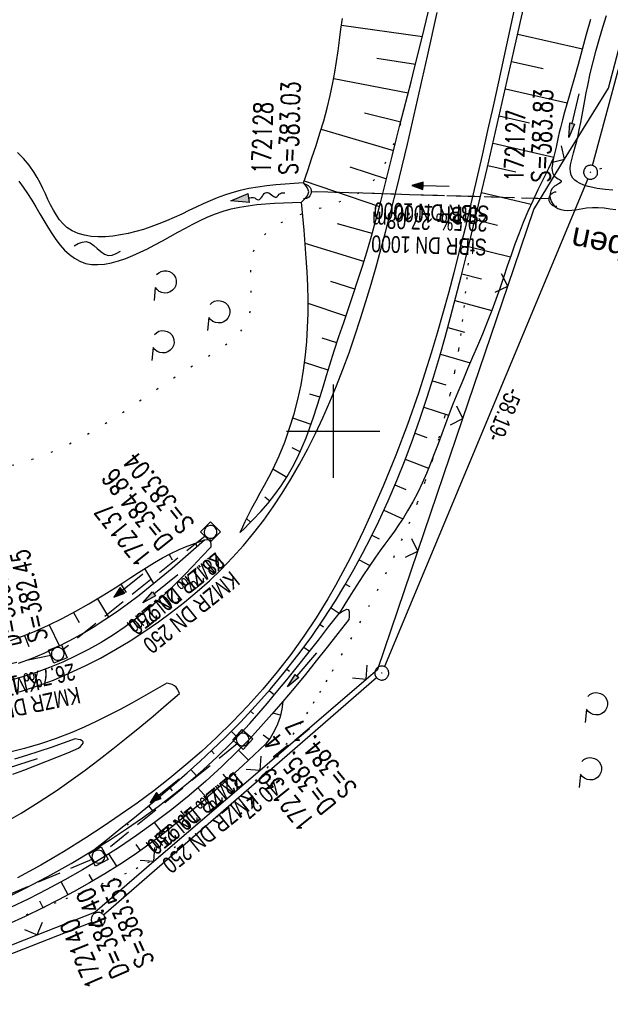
# Model space of a CAD drawing. Extents: x 508935 to 509681, y 453001 to 454023.
# Tile 10 of 36: x 509366 to 509430, y 453239 to 453344. Entities that reach past the tile are written whole.
import ezdxf

# ---------------------------------------------------------------- set-up
doc = ezdxf.new("R2010")
doc.units = 0
doc.header["$LTSCALE"] = 10
doc.header["$MEASUREMENT"] = 0
for name, pattern in [('AUSGEZOGEN', [0]), ('LT00', [0]), ('LT07', [0.22, 0.02, -0.2]), ('LT12', [0.4, 0.3, -0.1]), ('PUNKTX2_STR', [0.6, 0.1, -0.5]), ('STRICHLINIE2', [0.375, 0.25, -0.125])]:
    doc.linetypes.add(name, pattern=pattern)
doc.layers.get('0').update_dxf_attribs({"linetype": 'LT00'})
for name, color, linetype in [('--EK_FBR', 1, 'LT00'), ('--EK_Halt-Pfeil', 4, 'LT00'), ('--EK_Haltung', 7, 'STRICHLINIE2'), ('--EK_Haltung-Text', 140, 'LT00'), ('--EK_Schacht-Text', 5, 'LT00'), ('--EL_DFK_AB_L', 21, 'LT00'), ('--EL_DFK_AB_P', 7, 'LT00'), ('--EL_Halt-Pfeil', 4, 'LT00'), ('--EL_Haltung', 182, 'STRICHLINIE2'), ('--EL_Haltung-Text', 182, 'LT00'), ('--FLIEßRICHTPFEIL', 180, 'Continuous'), ('--WASSER_NUTZUNG', 180, 'Continuous'), ('ABSTAND', 8, 'LT00'), ('DFK_AB_L', 21, 'LT00'), ('DFK_AB_P', 7, 'LT00'), ('DFK_NUTZUNG', 250, 'LT00'), ('DFK_NUTZUNGSGRENZE', 70, 'PUNKTX2_STR'), ('DL', 182, 'LT12'), ('DL_PFEIL', 201, 'LT00'), ('DL_TEXT', 182, 'LT00'), ('GEHOELZ_SYMB', 252, 'Continuous'), ('GEWÄSSERNAME', 255, 'Continuous'), ('PFEIL', 140, 'AUSGEZOGEN'), ('V118_AFBR_BAB', 250, 'LT00'), ('V118_BOESCH', 250, 'LT00'), ('V118_BOSCHUNG', 250, 'LT00'), ('V118_GRABEN', 250, 'LT00'), ('V118_KA_MULD', 182, 'LT00'), ('V118_RASTER', 250, 'LT00'), ('V118_UK_DURCH', 182, 'LT00'), ('V118_WALD', 250, 'LT07'), ('V118_ZAUN', 40, 'LT00')]:
    doc.layers.add(name, color=color, linetype=linetype)
doc.styles.add('Beschrift', font='ARIAL.TTF')
doc.styles.add('Haltungsbeschriftung', font='ARIAL.TTF', dxfattribs={"width": 0.75})
doc.styles.add('schachtbeschriftung', font='romans.shx', dxfattribs={"width": 0.75, "height": 2})
doc.styles.get("Standard").update_dxf_attribs({"font": 'ARIAL.TTF'})

# ---------------------------------------------------------------- blocks, each defined once
blk = doc.blocks.new('SYMB0003')
at = {"color": 0, "linetype": 'ByBlock'}
for p, q in [((-0.015712, 0), (0.010166, 0.012015)), ((0, -0.021257), (-0.015712, 0)), ((0.010166, 0.012015), (0, -0.021257))]:
    blk.add_line(p, q, dxfattribs=at)
for points in [[(-0.031395, 0.499013), (-0.093691, 0.491144), (-0.154509, 0.475528), (-0.21289, 0.452414), (-0.267913, 0.422164), (-0.318712, 0.385257), (-0.364484, 0.342274), (-0.404509, 0.293893), (-0.438154, 0.240877), (-0.464888, 0.184062), (-0.484292, 0.124345), (-0.496058, 0.062667), (-0.5, 0)], [(-0.5, 0), (-0.496058, -0.062667), (-0.484292, -0.124345), (-0.464888, -0.184062), (-0.438154, -0.240877), (-0.404509, -0.293893), (-0.364485, -0.342274), (-0.318712, -0.385257), (-0.267914, -0.422164), (-0.21289, -0.452414), (-0.154509, -0.475529), (-0.093691, -0.491144), (-0.031395, -0.499014), (0.031395, -0.499014)], [(0.5, 0), (0.496057, 0.062667), (0.484292, 0.124345), (0.464888, 0.184062), (0.438153, 0.240877), (0.404509, 0.293893), (0.364484, 0.342274), (0.318712, 0.385257), (0.267913, 0.422164), (0.21289, 0.452414), (0.154509, 0.475528), (0.093691, 0.491144), (0.031395, 0.499013), (-0.031395, 0.499013)], [(0.031395, -0.499014), (0.093691, -0.491144), (0.154509, -0.475529), (0.21289, -0.452414), (0.267914, -0.422164), (0.318712, -0.385257), (0.364485, -0.342274), (0.404509, -0.293893), (0.438154, -0.240877), (0.464889, -0.184062), (0.484292, -0.124345), (0.496058, -0.062667), (0.5, 0)]]:
    blk.add_lwpolyline(points, dxfattribs=at)
blk = doc.blocks.new('SYMB7201')
at = {"color": 0, "linetype": 'ByBlock'}
for p, q in [((0, 0.385), (-0.11, 0.015)), ((-0.255, -0.385), (-0.115, -0.385)), ((0.445, -0.385), (0.585, -0.385))]:
    blk.add_line(p, q, dxfattribs=at)
for points in [[(0.25, 0.015), (0.11, 0.015), (0, 0.385)], [(-0.393816, -0.383308), (-0.416239, -0.362945), (-0.432849, -0.337617), (-0.442589, -0.308936), (-0.444836, -0.27873), (-0.439449, -0.248923), (-0.426769, -0.221415), (-0.407606, -0.197958), (-0.38318, -0.180047), (-0.355047, -0.168823), (-0.325, -0.165), (-0.294953, -0.168823), (-0.26682, -0.180047), (-0.242394, -0.197959), (-0.223231, -0.221415), (-0.210551, -0.248923), (-0.205164, -0.27873), (-0.207411, -0.308936), (-0.21715, -0.337617), (-0.233761, -0.362945), (-0.256184, -0.383308)], [(0.306185, -0.383308), (0.283761, -0.362945), (0.267151, -0.337617), (0.257411, -0.308936), (0.255164, -0.27873), (0.260552, -0.248923), (0.273231, -0.221415), (0.292394, -0.197958), (0.31682, -0.180047), (0.344953, -0.168823), (0.375, -0.165), (0.405047, -0.168823), (0.43318, -0.180047), (0.457606, -0.197959), (0.476769, -0.221415), (0.489449, -0.248923), (0.494836, -0.27873), (0.492589, -0.308936), (0.48285, -0.337617), (0.466239, -0.362945), (0.443816, -0.383308)]]:
    blk.add_lwpolyline(points, dxfattribs=at)
blk = doc.blocks.new('Pfreil3')
at = {"layer": 'PFEIL'}
blk.add_hatch(color=256, dxfattribs=at).paths.add_polyline_path([(-1.55, 0.27), (-1.55, -0.27), (0, 0)])
for p, q in [((-1.55, 0), (-4.83, 0)), ((-1.55, -0.27), (-1.55, 0.27)), ((-1.55, 0.27), (0, 0)), ((0, 0), (-1.55, -0.27))]:
    blk.add_line(p, q, dxfattribs=at)
blk = doc.blocks.new('GEHOELZ_SYMB')
at = {"layer": 'GEHOELZ_SYMB'}
blk.add_line((0, 0), (1.4, 0), dxfattribs=at)
blk.add_lwpolyline([(-1.39, 0.02), (-1.61, 0.22), (-1.78, 0.47), (-1.88, 0.76), (-1.9, 1.06), (-1.84, 1.36), (-1.72, 1.64), (-1.53, 1.87), (-1.28, 2.05), (-1, 2.16), (-0.7, 2.2), (-0.4, 2.16), (-0.12, 2.05), (0.13, 1.87), (0.32, 1.64), (0.44, 1.36), (0.5, 1.06), (0.48, 0.76), (0.38, 0.47), (0.21, 0.22), (-0.01, 0.02)], dxfattribs=at)
blk = doc.blocks.new('FLIEßRICHTPFEIL')
at = {"layer": '--FLIEßRICHTPFEIL'}
blk.add_hatch(color=256, dxfattribs=at).paths.add_polyline_path([(-1.95, 0.4875), (-1.95, -0.4875), (0, 0)])
for p, q in [((-1.95, 0.4875), (-1.95, -0.4875)), ((-1.95, 0.4875), (0, 0)), ((0, 0), (-1.95, -0.4875))]:
    blk.add_line(p, q, dxfattribs=at)
at = {"layer": '--FLIEßRICHTPFEIL', "start_tangent": (-1, 0), "end_tangent": (-1, 0)}
blk.add_spline([(-1.95, 0), (-2.4375, 0), (-2.925, 0.325), (-3.4125, 0), (-3.9, -0.325), (-4.3875, 0), (-4.875, 0.325), (-5.3625, 0), (-5.85, 0)], degree=3, dxfattribs=at)
blk = doc.blocks.new('SYMB7251')
at = {"color": 0, "linetype": 'ByBlock'}
for points in [[(-0.25, 0), (-0.208333, 0.028889), (-0.166667, 0.051111), (-0.125, 0.06), (-0.083333, 0.051111), (-0.041667, 0.028889), (0, 0)], [(0, 0), (0.041667, -0.028889), (0.083333, -0.051111), (0.125, -0.06), (0.166667, -0.051111), (0.208333, -0.028889), (0.25, 0)]]:
    blk.add_lwpolyline(points, dxfattribs=at)
blk = doc.blocks.new('SYMB1107')
at = {"color": 0, "linetype": 'ByBlock'}
for points in [[(-0.2, 0), (-0.196157, 0.039018), (-0.184776, 0.076537), (-0.166294, 0.111114), (-0.141421, 0.141421), (-0.111114, 0.166294), (-0.076537, 0.184776), (-0.039018, 0.196157), (0, 0.2)], [(0, 0.2), (0.039018, 0.196157), (0.076537, 0.184776), (0.111114, 0.166294), (0.141421, 0.141421), (0.166294, 0.111114), (0.184776, 0.076537), (0.196157, 0.039018), (0.2, 0)]]:
    blk.add_lwpolyline(points, dxfattribs=at)
blk = doc.blocks.new('SYMB1210')
at = {"color": 0, "linetype": 'ByBlock'}
blk.add_line((0.018815, -0.179014), (0.055623, -0.17119), dxfattribs=at)
for points in [[(-0.2, -0.2), (-0.2, 0.2), (0.2, 0.2), (0.2, -0.2), (-0.2, -0.2)], [(0.018815, 0.179014), (-0.018815, 0.179014), (-0.055623, 0.17119), (-0.09, 0.155885), (-0.120444, 0.133766), (-0.145623, 0.105801), (-0.164438, 0.073213), (-0.176067, 0.037424), (-0.18, 0)], [(-0.18, 0), (-0.176067, -0.037424), (-0.164438, -0.073213), (-0.145623, -0.105801), (-0.120444, -0.133766), (-0.09, -0.155885), (-0.055623, -0.17119), (-0.018815, -0.179014), (0.018815, -0.179014)], [(0.18, 0), (0.176067, 0.037424), (0.164438, 0.073213), (0.145623, 0.105801), (0.120444, 0.133766), (0.09, 0.155885), (0.055623, 0.17119), (0.018815, 0.179014)], [(0.055623, -0.17119), (0.09, -0.155885), (0.120444, -0.133766), (0.145623, -0.105801), (0.164438, -0.073213), (0.176067, -0.037424), (0.18, 0)]]:
    blk.add_lwpolyline(points, dxfattribs=at)
blk = doc.blocks.new('SYMB0024')
at = {"color": 0, "linetype": 'ByBlock'}
for p, q in [((-0.5, 0.5), (0, 0)), ((0, 0), (0.5, 0.5))]:
    blk.add_line(p, q, dxfattribs=at)
blk = doc.blocks.new('SYMB0070')
at = {"color": 0, "linetype": 'ByBlock'}
for p, q in [((-0.5, 0), (0.2, 0)), ((0.5, 0), (0.2, 0.1)), ((0.2, 0.1), (0.2, 0)), ((0.468, 0), (0.21, 0.086)), ((0.21, 0.086), (0.21, -0.086)), ((0.21, -0.086), (0.468, 0)), ((0.22, -0.072), (0.437, 0)), ((0.23, -0.058), (0.405, 0)), ((0.24, -0.045), (0.374, 0)), ((0.342, 0), (0.25, 0.031)), ((0.25, 0.031), (0.25, -0.031)), ((0.25, -0.031), (0.342, 0)), ((0.26, -0.017), (0.31, 0)), ((0.27, -0.003), (0.279, 0))]:
    blk.add_line(p, q, dxfattribs=at)
for points in [[(0.2, 0), (0.2, -0.1), (0.5, 0)], [(0.437, 0), (0.22, 0.072), (0.22, -0.072)], [(0.405, 0), (0.23, 0.058), (0.23, -0.058)], [(0.374, 0), (0.24, 0.045), (0.24, -0.045)], [(0.31, 0), (0.26, 0.017), (0.26, -0.017)], [(0.279, 0), (0.27, 0.003), (0.27, -0.003)]]:
    blk.add_lwpolyline(points, dxfattribs=at)

msp = doc.modelspace()

# ---------------------------------------------------------------- linework, layer by layer
at = {"layer": '--EK_FBR', "color": 2}
for points in [[(509419.5, 453345.73), (509418.27, 453340.12), (509417.7, 453337.49), (509417.12, 453334.86), (509416.54, 453332.24), (509415.95, 453329.62), (509415.36, 453327), (509414.74, 453324.38), (509414.12, 453321.77), (509413.47, 453319.16), (509412.92, 453316.99), (509412.34, 453314.82), (509411.75, 453312.66), (509411.14, 453310.51), (509410.5, 453308.36), (509409.83, 453306.22), (509409.13, 453304.1), (509407.95, 453300.74), (509406.69, 453297.42), (509405.34, 453294.12), (509403.92, 453290.86), (509403.23, 453289.35), (509402.53, 453287.86), (509401.8, 453286.38), (509401.04, 453284.91), (509400.25, 453283.46), (509399.43, 453282.02), (509398.18, 453279.99), (509396.85, 453278.01), (509395.45, 453276.07), (509393.98, 453274.19), (509392.45, 453272.35), (509390.86, 453270.57), (509389.21, 453268.84), (509387.5, 453267.17), (509385.88, 453265.67), (509384.21, 453264.21), (509382.5, 453262.81), (509380.76, 453261.45), (509378.98, 453260.13), (509377.18, 453258.85), (509375.35, 453257.61), (509373.49, 453256.4), (509371.09, 453254.91), (509368.65, 453253.48), (509366.18, 453252.1)], [(509366.39, 453272.05), (509368.22, 453272.65), (509370.02, 453273.32), (509371.72, 453274.04), (509373.4, 453274.83), (509375.05, 453275.68), (509376.66, 453276.58), (509378.25, 453277.54), (509379.81, 453278.55), (509381.26, 453279.55), (509382.68, 453280.59), (509384.07, 453281.68), (509385.42, 453282.8), (509386.73, 453283.97), (509388, 453285.19), (509389.22, 453286.45), (509390.39, 453287.76), (509391.5, 453289.1), (509392.56, 453290.48), (509393.58, 453291.91), (509394.54, 453293.36), (509395.46, 453294.85), (509396.39, 453296.46), (509397.27, 453298.1), (509398.1, 453299.76), (509398.89, 453301.45), (509399.64, 453303.15), (509400.35, 453304.87), (509401.03, 453306.61), (509401.69, 453308.42), (509402.33, 453310.25), (509402.93, 453312.09), (509403.51, 453313.93), (509404.06, 453315.78), (509404.59, 453317.64), (509405.11, 453319.51), (509405.61, 453321.37), (509406.21, 453323.72), (509406.8, 453326.08), (509407.38, 453328.43), (509407.94, 453330.79), (509408.49, 453333.15), (509409.03, 453335.51), (509409.57, 453337.88), (509410.1, 453340.24), (509411.15, 453344.9)], [(509382.17, 453272.98), (509380.92, 453272.26), (509379.67, 453271.55), (509378.42, 453270.85), (509377.16, 453270.16), (509375.88, 453269.5), (509374.6, 453268.86), (509373.3, 453268.26), (509371.98, 453267.7), (509370.32, 453267.06), (509368.64, 453266.49), (509366.93, 453265.99), (509365.2, 453265.55)], [(509383.53, 453271.86), (509383.42, 453272.11), (509383.3, 453272.34), (509383.16, 453272.55), (509382.99, 453272.71), (509382.75, 453272.84), (509382.47, 453272.92), (509382.17, 453272.98)], [(509364.57, 453257.91), (509366.55, 453259.06), (509368.5, 453260.26), (509370.41, 453261.52), (509371.93, 453262.58), (509373.43, 453263.67), (509374.91, 453264.79), (509376.37, 453265.93), (509377.82, 453267.09), (509379.26, 453268.27), (509380.69, 453269.46), (509382.11, 453270.66), (509383.53, 453271.86)]]:
    msp.add_lwpolyline(points, dxfattribs=at)
at = {"layer": '--EK_Haltung'}
for p, q in [((509423.17, 453324.92), (509397.6, 453325.69)), ((509386.27, 453288.74), (509371.07, 453276.58)), ((509369.75, 453275.96), (509352.9, 453272.4)), ((509389.71, 453266.47), (509375.41, 453254.85)), ((509374.14, 453254.08), (509337.91, 453238.67))]:
    msp.add_line(p, q, dxfattribs=at)
at = {"layer": '--EL_DFK_AB_L'}
for p, q in [((509427.78, 453328.5), (509462.16, 453456.44)), ((509427.29, 453327.09), (509405.49, 453274.76)), ((509375.39, 453248.13), (509404.63, 453273.58)), ((509310.42, 453222.34), (509374.12, 453247.37))]:
    msp.add_line(p, q, dxfattribs=at)
at = {"layer": '--EL_Haltung'}
for p, q in [((509423.17, 453324.92), (509397.6, 453325.69)), ((509386.27, 453288.74), (509371.07, 453276.58)), ((509369.75, 453275.96), (509352.9, 453272.4)), ((509389.71, 453266.47), (509375.41, 453254.85)), ((509374.14, 453254.08), (509337.91, 453238.67))]:
    msp.add_line(p, q, dxfattribs=at)
at = {"layer": 'DFK_AB_L'}
for p, q in [((509427.78, 453328.5), (509462.16, 453456.44)), ((509427.29, 453327.09), (509405.49, 453274.76)), ((509375.39, 453248.13), (509404.63, 453273.58)), ((509310.42, 453222.34), (509374.12, 453247.37))]:
    msp.add_line(p, q, dxfattribs=at)
at = {"layer": 'DFK_NUTZUNGSGRENZE', "ltscale": 0.2}
msp.add_line((509428.73, 453328.19), (509428.29, 453328.03), dxfattribs=at)
at = {"layer": 'DL'}
msp.add_line((509423.17, 453324.92), (509397.6, 453325.69), dxfattribs=at)
at = {"layer": 'V118_AFBR_BAB', "color": 0}
for points in [[(509419.5, 453345.73), (509418.27, 453340.12), (509417.7, 453337.49), (509417.12, 453334.86), (509416.54, 453332.24), (509415.95, 453329.62), (509415.36, 453327), (509414.74, 453324.38), (509414.12, 453321.77), (509413.47, 453319.16), (509412.92, 453316.99), (509412.34, 453314.82), (509411.75, 453312.66), (509411.14, 453310.51), (509410.5, 453308.36), (509409.83, 453306.22), (509409.13, 453304.1), (509407.95, 453300.74), (509406.69, 453297.42), (509405.34, 453294.12), (509403.92, 453290.86), (509403.23, 453289.35), (509402.53, 453287.86), (509401.8, 453286.38), (509401.04, 453284.91), (509400.25, 453283.46), (509399.43, 453282.02), (509398.18, 453279.99), (509396.85, 453278.01), (509395.45, 453276.07), (509393.98, 453274.19), (509392.45, 453272.35), (509390.86, 453270.57), (509389.21, 453268.84), (509387.5, 453267.17), (509385.88, 453265.67), (509384.21, 453264.21), (509382.5, 453262.81), (509380.76, 453261.45), (509378.98, 453260.13), (509377.18, 453258.85), (509375.35, 453257.61), (509373.49, 453256.4), (509371.09, 453254.91), (509368.65, 453253.48), (509366.18, 453252.1)], [(509366.39, 453272.05), (509368.22, 453272.65), (509370.02, 453273.32), (509371.72, 453274.04), (509373.4, 453274.83), (509375.05, 453275.68), (509376.66, 453276.58), (509378.25, 453277.54), (509379.81, 453278.55), (509381.26, 453279.55), (509382.68, 453280.59), (509384.07, 453281.68), (509385.42, 453282.8), (509386.73, 453283.97), (509388, 453285.19), (509389.22, 453286.45), (509390.39, 453287.76), (509391.5, 453289.1), (509392.56, 453290.48), (509393.58, 453291.91), (509394.54, 453293.36), (509395.46, 453294.85), (509396.39, 453296.46), (509397.27, 453298.1), (509398.1, 453299.76), (509398.89, 453301.45), (509399.64, 453303.15), (509400.35, 453304.87), (509401.03, 453306.61), (509401.69, 453308.42), (509402.33, 453310.25), (509402.93, 453312.09), (509403.51, 453313.93), (509404.06, 453315.78), (509404.59, 453317.64), (509405.11, 453319.51), (509405.61, 453321.37), (509406.21, 453323.72), (509406.8, 453326.08), (509407.38, 453328.43), (509407.94, 453330.79), (509408.49, 453333.15), (509409.03, 453335.51), (509409.57, 453337.88), (509410.1, 453340.24), (509411.15, 453344.9)], [(509382.17, 453272.98), (509380.92, 453272.26), (509379.67, 453271.55), (509378.42, 453270.85), (509377.16, 453270.16), (509375.88, 453269.5), (509374.6, 453268.86), (509373.3, 453268.26), (509371.98, 453267.7), (509370.32, 453267.06), (509368.64, 453266.49), (509366.93, 453265.99), (509365.2, 453265.55)], [(509364.57, 453257.91), (509366.55, 453259.06), (509368.5, 453260.26), (509370.41, 453261.52), (509371.93, 453262.58), (509373.43, 453263.67), (509374.91, 453264.79), (509376.37, 453265.93), (509377.82, 453267.09), (509379.26, 453268.27), (509380.69, 453269.46), (509382.11, 453270.66), (509383.53, 453271.86)]]:
    msp.add_lwpolyline(points, dxfattribs=at)
at = {"layer": 'V118_AFBR_BAB', "color": 2}
msp.add_lwpolyline([(509383.53, 453271.86), (509383.42, 453272.11), (509383.3, 453272.34), (509383.16, 453272.55), (509382.99, 453272.71), (509382.75, 453272.84), (509382.47, 453272.92), (509382.17, 453272.98)], dxfattribs=at)
at = {"layer": 'V118_BOESCH'}
for points in [[(509374.36, 453255.12), (509375.81, 453256.27), (509377.25, 453257.43), (509378.69, 453258.59), (509380.12, 453259.77), (509381.54, 453260.95), (509382.95, 453262.15), (509384.34, 453263.36), (509385.71, 453264.6), (509387.07, 453265.86), (509388.4, 453267.14), (509390.05, 453268.82), (509391.67, 453270.55), (509393.23, 453272.32), (509394.75, 453274.14), (509396.21, 453276), (509397.62, 453277.9), (509398.96, 453279.84), (509400.24, 453281.82), (509401.25, 453283.48), (509402.22, 453285.17), (509403.15, 453286.88), (509404.03, 453288.62), (509404.88, 453290.37), (509405.87, 453292.53), (509406.81, 453294.72), (509407.69, 453296.93), (509408.53, 453299.16), (509409.33, 453301.41), (509410.08, 453303.66), (509410.75, 453305.8), (509411.39, 453307.94), (509412, 453310.1), (509412.58, 453312.25), (509413.15, 453314.42), (509413.7, 453316.59), (509414.24, 453318.76), (509415, 453321.9), (509415.75, 453325.04), (509416.49, 453328.18), (509417.22, 453331.32), (509417.93, 453334.47), (509418.65, 453337.62), (509419.36, 453340.77), (509420.07, 453343.94), (509420.78, 453347.11)], [(509390.04, 453289.16), (509390.51, 453289.62), (509390.97, 453290.08), (509391.43, 453290.55), (509392.23, 453291.4), (509393.01, 453292.29), (509393.74, 453293.21), (509394.43, 453294.16), (509395.07, 453295.14), (509395.64, 453296.14), (509396.17, 453297.17), (509396.65, 453298.23), (509397.1, 453299.3), (509397.51, 453300.39), (509397.89, 453301.5), (509398.25, 453302.61), (509398.6, 453303.73), (509398.94, 453304.86), (509399.28, 453305.98), (509399.63, 453307.11), (509400.11, 453308.63), (509400.61, 453310.15), (509401.12, 453311.67), (509401.63, 453313.18), (509402.13, 453314.68), (509402.64, 453316.19), (509403.12, 453317.7), (509403.6, 453319.22), (509404.09, 453320.92), (509404.57, 453322.63), (509405.03, 453324.34), (509405.47, 453326.06), (509405.9, 453327.79), (509406.32, 453329.51), (509406.75, 453331.24), (509407.18, 453332.96), (509407.56, 453334.47), (509407.95, 453335.98), (509408.34, 453337.48), (509408.72, 453338.99), (509409.1, 453340.5), (509409.75, 453343.14), (509410.37, 453345.8)], [(509396.82, 453326.65), (509397.27, 453327.98), (509397.72, 453329.31), (509398.16, 453330.64), (509398.58, 453331.97), (509398.98, 453333.31), (509399.34, 453334.65), (509399.68, 453336.01), (509399.97, 453337.37), (509400.18, 453338.51), (509400.36, 453339.65), (509400.53, 453340.8), (509400.68, 453341.96), (509400.83, 453343.11), (509400.98, 453344.27)], [(509423.62, 453329.31), (509423.05, 453328.17), (509422.48, 453327.03), (509421.92, 453325.88), (509421.38, 453324.73), (509420.86, 453323.57), (509420.36, 453322.4), (509419.91, 453321.23), (509419.47, 453320.06), (509419.06, 453318.87), (509418.65, 453317.69), (509418.25, 453316.5), (509417.85, 453315.31), (509417.43, 453314.13), (509417, 453312.95), (509416.51, 453311.69), (509416, 453310.43), (509415.47, 453309.18), (509414.94, 453307.94), (509414.4, 453306.69), (509413.87, 453305.44), (509413.34, 453304.19), (509412.83, 453302.92), (509412.42, 453301.86), (509412.03, 453300.79), (509411.63, 453299.72), (509411.24, 453298.65), (509410.83, 453297.59), (509410.42, 453296.53), (509409.99, 453295.48), (509409.53, 453294.45), (509409.05, 453293.43), (509408.53, 453292.43), (509407.97, 453291.45), (509407.52, 453290.72), (509407.04, 453290.01), (509406.55, 453289.3), (509406.05, 453288.6), (509405.54, 453287.9), (509405.04, 453287.2), (509404.53, 453286.5), (509403.85, 453285.51), (509403.18, 453284.51), (509402.53, 453283.5), (509401.89, 453282.49), (509401.25, 453281.47), (509400.62, 453280.45)], [(509390.04, 453289.16), (509390.31, 453289.74), (509390.58, 453290.32), (509390.85, 453290.9), (509391.28, 453291.74), (509391.73, 453292.57), (509392.18, 453293.4), (509392.64, 453294.23), (509393.09, 453295.06), (509393.52, 453295.91), (509394.19, 453297.35), (509394.8, 453298.83), (509395.33, 453300.34), (509395.8, 453301.87), (509396.21, 453303.42), (509396.55, 453304.99), (509396.82, 453306.57), (509397.03, 453308.15), (509397.17, 453309.64), (509397.25, 453311.13), (509397.3, 453312.62), (509397.3, 453314.11), (509397.26, 453315.6), (509397.2, 453317.09), (509397.11, 453318.58), (509396.99, 453320.08), (509396.87, 453321.57), (509396.73, 453323.07), (509396.59, 453324.56)], [(509365.43, 453277.55), (509366.71, 453278.02), (509367.98, 453278.54), (509369.48, 453279.21), (509370.95, 453279.93), (509372.4, 453280.69), (509373.82, 453281.49), (509375.23, 453282.34), (509376.62, 453283.21), (509377.46, 453283.76), (509378.3, 453284.31), (509379.14, 453284.86), (509379.99, 453285.4), (509380.84, 453285.92), (509381.71, 453286.42), (509382.59, 453286.88), (509383.5, 453287.31), (509384.16, 453287.59), (509384.83, 453287.85), (509385.51, 453288.1), (509386.19, 453288.34)], [(509394.61, 453271.03), (509394.5, 453270.19), (509394.3, 453269.38), (509394.03, 453268.58), (509393.67, 453267.82), (509393.23, 453267.1), (509392.73, 453266.43), (509391.52, 453265.3), (509390.31, 453264.17), (509389.1, 453263.06), (509387.87, 453261.95), (509386.64, 453260.85), (509385.39, 453259.77), (509384.13, 453258.71), (509382.86, 453257.67), (509381.56, 453256.66), (509380.24, 453255.67), (509378.69, 453254.59), (509377.12, 453253.54), (509375.51, 453252.53), (509373.88, 453251.56), (509372.23, 453250.63), (509370.56, 453249.74), (509368.87, 453248.88), (509366.99, 453247.97), (509365.09, 453247.1)]]:
    msp.add_lwpolyline(points, dxfattribs=at)
at = {"layer": 'V118_BOSCHUNG'}
for p, q in [((509400.89, 453343.57), (509409.56, 453342.35)), ((509419.77, 453342.59), (509426.71, 453341.01)), ((509404.66, 453340.01), (509408.82, 453339.38)), ((509419.11, 453339.67), (509422.5, 453338.89)), ((509400.06, 453337.83), (509408.03, 453336.3)), ((509418.45, 453336.74), (509425.05, 453335.22)), ((509403.35, 453334.15), (509407.24, 453333.2)), ((509417.79, 453333.82), (509421.04, 453333.07)), ((509398.71, 453332.4), (509406.47, 453330.1)), ((509417.12, 453330.89), (509423.64, 453329.39)), ((509401.78, 453328.36), (509405.72, 453327.08)), ((509416.57, 453328.51), (509419.55, 453327.83)), ((509396.89, 453326.87), (509404.96, 453324.1)), ((509415.89, 453325.61), (509421.2, 453324.35)), ((509415.2, 453322.7), (509417.61, 453322.12)), ((509404.17, 453321.2), (509400.44, 453322.24)), ((509403.28, 453318.2), (509396.99, 453320.13)), ((509414.49, 453319.8), (509418.99, 453318.69)), ((509402.32, 453315.25), (509399.76, 453316.08)), ((509413.78, 453316.9), (509415.9, 453316.36)), ((509413.04, 453314.01), (509417.01, 453312.97)), ((509401.35, 453312.35), (509397.3, 453313.69)), ((509412.28, 453311.12), (509414.08, 453310.63)), ((509400.38, 453309.47), (509398.8, 453309.98)), ((509411.48, 453308.26), (509414.68, 453307.34)), ((509399.46, 453306.57), (509396.93, 453307.36)), ((509410.63, 453305.41), (509412.05, 453304.97)), ((509398.58, 453303.65), (509397.5, 453303.99)), ((509409.72, 453302.58), (509412.36, 453301.71)), ((509397.62, 453300.71), (509395.67, 453301.42)), ((509408.76, 453299.78), (509410.03, 453299.32)), ((509396.47, 453297.8), (509395.59, 453298.21)), ((509407.72, 453297.01), (509410.21, 453296.03)), ((509395.01, 453295.04), (509393.54, 453295.95)), ((509406.61, 453294.26), (509407.79, 453293.76)), ((509393.19, 453292.51), (509392.67, 453292.93)), ((509405.42, 453291.54), (509407.44, 453290.61)), ((509391.13, 453290.24), (509390.72, 453290.63)), ((509404.15, 453288.85), (509404.92, 453288.47)), ((509385.24, 453288), (509385.38, 453287.63)), ((509382.43, 453286.8), (509382.73, 453286.2)), ((509402.79, 453286.21), (509403.91, 453285.6)), ((509379.78, 453285.27), (509380.74, 453283.67)), ((509377.25, 453283.62), (509377.82, 453282.72)), ((509401.33, 453283.61), (509401.79, 453283.34)), ((509374.74, 453282.04), (509375.92, 453280.06)), ((509372.18, 453280.58), (509372.76, 453279.5)), ((509399.77, 453281.07), (509400.65, 453280.5)), ((509369.57, 453279.25), (509370.65, 453276.96)), ((509398.59, 453279.29), (509398.96, 453279.04)), ((509366.9, 453278.1), (509367.37, 453276.9)), ((509396.86, 453276.86), (509397.47, 453276.41)), ((509395.04, 453274.5), (509395.32, 453274.27)), ((509393.13, 453272.2), (509393.69, 453271.72)), ((509391.14, 453269.98), (509391.44, 453269.7)), ((509394.35, 453269.55), (509393.52, 453269.76)), ((509389.07, 453267.82), (509389.7, 453267.21)), ((509393.13, 453266.96), (509392.48, 453267.41)), ((509386.94, 453265.74), (509387.25, 453265.41)), ((509390.91, 453264.73), (509389.86, 453265.81)), ((509384.74, 453263.72), (509385.34, 453263.06)), ((509388.68, 453262.68), (509388.21, 453263.21)), ((509382.48, 453261.75), (509382.75, 453261.44)), ((509386.44, 453260.67), (509385.5, 453261.75)), ((509380.19, 453259.83), (509380.62, 453259.31)), ((509384.14, 453258.71), (509383.68, 453259.28)), ((509381.78, 453256.83), (509380.85, 453258.03)), ((509377.87, 453257.93), (509378.02, 453257.75)), ((509375.54, 453256.05), (509375.64, 453255.92)), ((509379.34, 453255.03), (509378.89, 453255.67)), ((509376.82, 453253.35), (509375.96, 453254.68)), ((509371.59, 453250.28), (509370.84, 453251.68)), ((509374.23, 453251.77), (509373.83, 453252.45)), ((509368.91, 453248.89), (509368.56, 453249.59))]:
    msp.add_line(p, q, dxfattribs=at)
at = {"layer": 'V118_GRABEN'}
for p, q in [((509386.19, 453288.34), (509386.86, 453288.39)), ((509386.86, 453288.39), (509386.88, 453287.57))]:
    msp.add_line(p, q, dxfattribs=at)
for points in [[(509429.97, 453325.87), (509429.13, 453325.94), (509428.29, 453326.05), (509427.81, 453326.14), (509427.33, 453326.25), (509426.86, 453326.41), (509426.4, 453326.61), (509426.13, 453326.76), (509425.88, 453326.94), (509425.68, 453327.15), (509425.5, 453327.46), (509425.41, 453327.81), (509425.4, 453328.19), (509425.44, 453328.59), (509425.52, 453329.01), (509425.63, 453329.43), (509425.75, 453329.85), (509425.92, 453330.5), (509426.09, 453331.13), (509426.23, 453331.73), (509426.37, 453332.34), (509426.53, 453333.11), (509426.67, 453333.89), (509426.82, 453334.68), (509426.96, 453335.48), (509427.11, 453336.28), (509427.27, 453337.08), (509427.54, 453338.36), (509427.85, 453339.62), (509428.18, 453340.87), (509428.53, 453342.12), (509428.89, 453343.35), (509429.27, 453344.59)], [(509427.55, 453344.17), (509427.12, 453342.56), (509426.69, 453340.94), (509426.24, 453339.32), (509425.77, 453337.69), (509425.52, 453336.82), (509425.27, 453335.95), (509425.02, 453335.09), (509424.78, 453334.23), (509424.55, 453333.39), (509424.34, 453332.55), (509424.22, 453332.04), (509424.11, 453331.53), (509424, 453331.01), (509423.88, 453330.47), (509423.76, 453329.9), (509423.62, 453329.31), (509423.54, 453328.96), (509423.48, 453328.61), (509423.44, 453328.27), (509423.45, 453327.94), (509423.53, 453327.65), (509423.68, 453327.38), (509423.93, 453327.17), (509424.09, 453327.09), (509424.24, 453327.01), (509424.37, 453326.94), (509424.44, 453326.87), (509424.42, 453326.77), (509424.3, 453326.66), (509424.13, 453326.54), (509423.92, 453326.41), (509423.72, 453326.28), (509423.46, 453326.03), (509423.3, 453325.77), (509423.23, 453325.49), (509423.22, 453325.19), (509423.27, 453324.89), (509423.38, 453324.59), (509423.55, 453324.32), (509423.76, 453324.09), (509424.06, 453323.9), (509424.4, 453323.77), (509424.76, 453323.7), (509425.14, 453323.68), (509425.55, 453323.7), (509425.96, 453323.75), (509426.35, 453323.81), (509426.75, 453323.89), (509427.15, 453323.95), (509427.77, 453324), (509428.4, 453323.99), (509429.03, 453323.95), (509429.66, 453323.87), (509430.3, 453323.77)], [(509396.82, 453326.65), (509395.83, 453326.59), (509394.84, 453326.51), (509393.85, 453326.42), (509392.88, 453326.32), (509391.92, 453326.18), (509390.97, 453326.02), (509390.04, 453325.82), (509389.14, 453325.58), (509388.35, 453325.32), (509387.58, 453325.04), (509386.82, 453324.72), (509386.06, 453324.38), (509385.3, 453324.03), (509384.54, 453323.67), (509383.76, 453323.3), (509382.97, 453322.94), (509382.15, 453322.58), (509381.31, 453322.24), (509380.44, 453321.91), (509379.66, 453321.65), (509378.85, 453321.42), (509378.03, 453321.21), (509377.21, 453321.05), (509376.4, 453320.93), (509375.59, 453320.86), (509374.81, 453320.84), (509374.05, 453320.9), (509373.33, 453321.02), (509372.66, 453321.22), (509372.04, 453321.5), (509371.47, 453321.87), (509371.05, 453322.25), (509370.67, 453322.69), (509370.33, 453323.18), (509370.01, 453323.71), (509369.71, 453324.27), (509369.43, 453324.85), (509369.15, 453325.45), (509368.87, 453326.05), (509368.58, 453326.64), (509368.28, 453327.22), (509367.95, 453327.77), (509367.41, 453328.55), (509366.81, 453329.26), (509366.16, 453329.91)], [(509366.31, 453326.83), (509366.79, 453326.18), (509367.25, 453325.5), (509367.69, 453324.79), (509368.12, 453324.06), (509368.55, 453323.33), (509368.98, 453322.61), (509369.4, 453321.9), (509369.84, 453321.22), (509370.28, 453320.58), (509370.74, 453319.97), (509371.22, 453319.43), (509371.73, 453318.95), (509372.26, 453318.55), (509372.83, 453318.23), (509373.44, 453318.01), (509374.09, 453317.89), (509374.78, 453317.87), (509375.5, 453317.93), (509376.24, 453318.07), (509377, 453318.28), (509377.77, 453318.54), (509378.54, 453318.85), (509379.31, 453319.2), (509380.08, 453319.57), (509380.82, 453319.95), (509381.69, 453320.42), (509382.53, 453320.88), (509383.35, 453321.34), (509384.16, 453321.79), (509384.96, 453322.21), (509385.75, 453322.62), (509386.56, 453322.98), (509387.37, 453323.32), (509388.2, 453323.6), (509389.07, 453323.84), (509389.96, 453324.04), (509390.88, 453324.19), (509391.8, 453324.31), (509392.75, 453324.39), (509393.7, 453324.46), (509394.66, 453324.5), (509395.62, 453324.53), (509396.59, 453324.56)], [(509396.59, 453324.56), (509396.82, 453324.78), (509397.04, 453325), (509397.21, 453325.22), (509397.33, 453325.45), (509397.37, 453325.67), (509397.32, 453325.91), (509397.2, 453326.16), (509397.02, 453326.41), (509396.82, 453326.65)], [(509386.88, 453287.57), (509385.93, 453286.57), (509384.98, 453285.57), (509384.03, 453284.58), (509383.06, 453283.6), (509382.07, 453282.65), (509381.06, 453281.72), (509380.02, 453280.82), (509378.95, 453279.96), (509377.72, 453279.04), (509376.44, 453278.17), (509375.13, 453277.36), (509373.79, 453276.6), (509372.41, 453275.9), (509371.01, 453275.25), (509369.58, 453274.67), (509368.15, 453274.14), (509366.7, 453273.67), (509365.24, 453273.25)], [(509366.28, 453275.14), (509367.67, 453275.64), (509369.03, 453276.21), (509370.38, 453276.83), (509371.71, 453277.51), (509373.01, 453278.23), (509374.28, 453278.99), (509375.54, 453279.8), (509376.77, 453280.64), (509377.97, 453281.51), (509379.19, 453282.44), (509380.39, 453283.38), (509381.57, 453284.35), (509382.73, 453285.33), (509383.89, 453286.33), (509385.04, 453287.33), (509386.19, 453288.34)], [(509364.33, 453249.65), (509366.89, 453250.92), (509369.41, 453252.25), (509371.91, 453253.65), (509374.36, 453255.12), (509376.12, 453256.22), (509377.86, 453257.36), (509379.56, 453258.54), (509381.24, 453259.77), (509382.89, 453261.03), (509384.5, 453262.34), (509386.06, 453263.69), (509387.58, 453265.09), (509389.06, 453266.54), (509390.07, 453267.59), (509391.05, 453268.66), (509392.01, 453269.75), (509392.96, 453270.85), (509393.9, 453271.97), (509395.04, 453273.36), (509396.17, 453274.77), (509397.29, 453276.18), (509398.41, 453277.6), (509399.51, 453279.02), (509400.62, 453280.45)], [(509400.62, 453280.45), (509400.86, 453280.61), (509401.09, 453280.76), (509401.3, 453280.86), (509401.47, 453280.92), (509401.6, 453280.9), (509401.68, 453280.79), (509401.71, 453280.61), (509401.71, 453280.37), (509401.69, 453280.1), (509401.66, 453279.8)], [(509401.66, 453279.8), (509400.5, 453278.32), (509399.35, 453276.85), (509398.18, 453275.38), (509397.01, 453273.91), (509395.82, 453272.46), (509394.61, 453271.03), (509393.43, 453269.66), (509392.23, 453268.32), (509391.01, 453266.99), (509389.75, 453265.7), (509388.07, 453264.06), (509386.33, 453262.47), (509384.55, 453260.93), (509382.72, 453259.45), (509380.85, 453258.03), (509378.93, 453256.66), (509376.98, 453255.34), (509374.99, 453254.08), (509373.13, 453252.96), (509371.24, 453251.89), (509369.32, 453250.86), (509367.39, 453249.87), (509365.43, 453248.92)], [(509372.36, 453267.01), (509371.06, 453266.55), (509369.76, 453266.1), (509368.45, 453265.66), (509367.14, 453265.23), (509365.83, 453264.83)], [(509372.72, 453266.02), (509372.91, 453266.21), (509373.08, 453266.39), (509373.19, 453266.55), (509373.21, 453266.69), (509373.11, 453266.81), (509372.92, 453266.89), (509372.66, 453266.95), (509372.36, 453267.01)], [(509365.66, 453263.24), (509366.85, 453263.66), (509368.03, 453264.11), (509369.2, 453264.57), (509370.38, 453265.04), (509371.55, 453265.53), (509372.72, 453266.02)]]:
    msp.add_lwpolyline(points, dxfattribs=at)
at = {"layer": 'V118_RASTER'}
for p, q in [((509400, 453305), (509400, 453295)), ((509395, 453300), (509405, 453300))]:
    msp.add_line(p, q, dxfattribs=at)
at = {"layer": 'V118_WALD', "flags": 128}
msp.add_lwpolyline([(509407.2, 453332.96), (509406.93, 453332.17), (509406.67, 453331.39), (509406.39, 453330.62), (509406.09, 453329.87), (509405.76, 453329.15), (509405.4, 453328.46), (509405.01, 453327.8), (509404.57, 453327.19), (509404.08, 453326.63), (509403.54, 453326.13), (509402.95, 453325.69), (509402.31, 453325.31), (509401.63, 453324.98), (509400.92, 453324.68), (509400.19, 453324.41), (509399.45, 453324.17), (509398.72, 453323.95), (509398.07, 453323.76), (509397.43, 453323.56), (509396.79, 453323.36), (509396.17, 453323.14), (509395.54, 453322.9), (509394.92, 453322.62), (509394.34, 453322.32), (509393.78, 453321.98), (509393.24, 453321.6), (509392.74, 453321.18), (509392.3, 453320.73), (509391.91, 453320.24), (509391.61, 453319.71), (509391.39, 453319.14), (509391.24, 453318.55), (509391.16, 453317.93), (509391.12, 453317.29), (509391.12, 453316.63), (509391.14, 453315.97), (509391.16, 453315.31), (509391.18, 453314.66), (509391.17, 453314.01), (509391.13, 453313.39), (509391.05, 453312.78), (509390.9, 453312.21), (509390.65, 453311.63), (509390.33, 453311.09), (509389.94, 453310.58), (509389.49, 453310.1), (509388.98, 453309.64), (509388.43, 453309.21), (509387.84, 453308.8), (509387.23, 453308.4), (509386.6, 453308), (509385.97, 453307.62), (509385.34, 453307.23), (509384.11, 453306.47), (509382.92, 453305.7), (509381.76, 453304.93), (509380.63, 453304.16), (509379.51, 453303.39), (509378.4, 453302.64), (509377.3, 453301.91), (509376.2, 453301.19), (509375.1, 453300.5), (509373.99, 453299.84), (509372.87, 453299.21), (509371.72, 453298.62), (509370.55, 453298.07), (509369.14, 453297.48), (509367.7, 453296.96), (509366.22, 453296.49), (509364.71, 453296.08), (509363.17, 453295.73), (509361.62, 453295.42), (509360.05, 453295.16), (509358.46, 453294.95), (509356.87, 453294.77), (509355.27, 453294.64), (509353.68, 453294.55), (509352.09, 453294.49), (509350.67, 453294.46), (509349.26, 453294.46), (509347.86, 453294.5), (509346.46, 453294.58), (509345.07, 453294.7), (509343.68, 453294.87), (509341.81, 453295.19), (509339.95, 453295.6), (509338.1, 453296.1), (509336.27, 453296.7), (509334.46, 453297.38), (509332.67, 453298.14), (509330.91, 453298.98), (509329.18, 453299.9), (509327.49, 453300.89), (509325.83, 453301.96), (509324.22, 453303.09), (509322.65, 453304.29), (509321.13, 453305.55), (509319.66, 453306.87), (509318.25, 453308.25), (509316.89, 453309.68), (509315.6, 453311.16), (509314.38, 453312.69), (509313.23, 453314.26), (509312.15, 453315.87), (509311.81, 453316.42), (509311.48, 453316.98), (509311.17, 453317.54), (509310.9, 453318.11), (509310.67, 453318.7), (509310.48, 453319.29), (509310.31, 453320.05), (509310.22, 453320.83), (509310.21, 453321.61), (509310.25, 453322.41), (509310.35, 453323.2), (509310.51, 453323.99), (509310.71, 453324.78), (509310.96, 453325.54), (509311.25, 453326.34), (509311.58, 453327.11), (509311.92, 453327.88), (509312.28, 453328.63), (509312.64, 453329.38), (509312.98, 453330.13), (509313.31, 453330.88), (509313.61, 453331.64), (509313.87, 453332.42), (509314.08, 453333.21), (509314.25, 453334.1), (509314.34, 453335.01), (509314.37, 453335.93), (509314.34, 453336.85), (509314.26, 453337.64), (509314.14, 453338.42), (509313.99, 453339.2), (509313.82, 453339.98), (509313.64, 453340.76), (509320.11, 453359.93), (509321.02, 453362.62), (509321.94, 453365.3), (509322.86, 453367.98), (509323.79, 453370.66), (509324.73, 453373.33), (509325.68, 453376), (509326.66, 453378.67), (509327.35, 453380.53), (509328.05, 453382.4), (509328.76, 453384.26), (509329.46, 453386.12), (509330.17, 453387.99), (509330.86, 453389.85), (509331.55, 453391.72), (509332.22, 453393.6), (509332.88, 453395.48), (509333.52, 453397.36), (509334.14, 453399.26), (509334.65, 453400.91), (509335.15, 453402.57), (509335.64, 453404.24), (509336.13, 453405.91), (509336.6, 453407.58), (509337.08, 453409.25), (509337.56, 453410.92), (509338.05, 453412.58), (509338.55, 453414.25), (509339.06, 453415.9), (509339.6, 453417.55), (509340.15, 453419.2), (509340.78, 453420.96), (509341.44, 453422.71), (509342.12, 453424.46), (509342.81, 453426.2), (509343.51, 453427.94), (509344.23, 453429.67), (509344.94, 453431.41), (509345.65, 453433.14), (509346.36, 453434.88), (509347.05, 453436.62), (509347.72, 453438.37), (509348.43, 453440.27), (509349.12, 453442.18), (509349.78, 453444.09), (509350.43, 453446.02), (509351.07, 453447.94), (509351.7, 453449.87), (509352.32, 453451.8), (509352.94, 453453.73)], dxfattribs=at)
at = {"layer": 'V118_WALD'}
msp.add_lwpolyline([(509365.38, 453247.45), (509367.12, 453248.17), (509368.86, 453248.88), (509370.13, 453249.39), (509371.39, 453249.89), (509372.66, 453250.4), (509373.92, 453250.91), (509375.18, 453251.44), (509376.43, 453251.98), (509377.68, 453252.54), (509378.9, 453253.12), (509380.12, 453253.74), (509381.32, 453254.39), (509382.94, 453255.35), (509384.51, 453256.37), (509386.05, 453257.47), (509387.53, 453258.63), (509388.97, 453259.86), (509390.35, 453261.14), (509391.67, 453262.49), (509392.93, 453263.88), (509394.12, 453265.33), (509394.93, 453266.4), (509395.7, 453267.48), (509396.45, 453268.58), (509397.17, 453269.7), (509397.87, 453270.83), (509398.56, 453271.97), (509399.24, 453273.12), (509399.91, 453274.27), (509400.9, 453275.99), (509401.88, 453277.71), (509402.85, 453279.45), (509403.8, 453281.19), (509404.73, 453282.94), (509405.63, 453284.7), (509406.49, 453286.48), (509407.33, 453288.28), (509408.12, 453290.1), (509409.03, 453292.35), (509409.87, 453294.64), (509410.65, 453296.94), (509411.35, 453299.28), (509411.98, 453301.63), (509412.55, 453304), (509413.03, 453306.38), (509413.45, 453308.78), (509413.67, 453310.28), (509413.86, 453311.78), (509414.04, 453313.29), (509414.19, 453314.8), (509414.34, 453316.3), (509414.47, 453317.82), (509414.6, 453319.33)], dxfattribs=at)
at = {"layer": 'V118_ZAUN'}
for p, q in [((509413.89, 453301.36), (509418.7, 453315.57)), ((509409.07, 453287.15), (509413.89, 453301.36)), ((509392.16, 453263.66), (509403.54, 453273.43)), ((509380.78, 453253.88), (509392.16, 453263.66)), ((509354.33, 453240.46), (509368.27, 453245.99))]:
    msp.add_line(p, q, dxfattribs=at)
for points in [[(509424.79, 453329.17), (509429.48, 453336.8), (509431.04, 453342.64)], [(509418.7, 453315.57), (509421.49, 453323.8), (509424.79, 453329.17)], [(509403.54, 453273.43), (509404.78, 453274.5), (509409.07, 453287.15)], [(509368.27, 453245.99), (509374.46, 453248.44), (509380.78, 453253.88)]]:
    msp.add_lwpolyline(points, dxfattribs=at)

# ---------------------------------------------------------------- block references
at = {"layer": '--EK_Halt-Pfeil', "yscale": 4, "zscale": 4}
for p, xscale, rotation in [((509410.42, 453326.3), 4.000000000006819, 178.2735599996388), ((509378.05, 453283.44), 3.999999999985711, 218.6467599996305), ((509381.93, 453261.44), 3.9999999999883, 219.0796800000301)]:
    msp.add_blockref('SYMB0070', p, dxfattribs=dict(at, xscale=xscale, rotation=rotation))
at = {"layer": '--EL_DFK_AB_P', "xscale": 1.500000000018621, "yscale": 1.5, "zscale": 1.5, "rotation": 264.7377099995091}
for p in [(509427.58, 453327.78), (509405.2, 453274.07), (509374.82, 453247.64)]:
    msp.add_blockref('SYMB0003', p, dxfattribs=at)
at = {"layer": '--EL_Halt-Pfeil', "yscale": 4, "zscale": 4}
for p, xscale, rotation in [((509410.42, 453326.3), 4.000000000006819, 178.2735599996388), ((509378.05, 453283.44), 3.999999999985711, 218.6467599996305), ((509381.93, 453261.44), 3.9999999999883, 219.0796800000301)]:
    msp.add_blockref('SYMB0070', p, dxfattribs=dict(at, xscale=xscale, rotation=rotation))
at = {"layer": '--FLIEßRICHTPFEIL', "rotation": 188.5108077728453}
msp.add_blockref('FLIEßRICHTPFEIL', (509389.03, 453324.72), dxfattribs=at)
at = {"layer": '--WASSER_NUTZUNG', "xscale": 9.999999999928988, "yscale": 10.0000000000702, "zscale": 10, "rotation": 353.528076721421}
msp.add_blockref('SYMB7251', (509374.71, 453319.6), dxfattribs=at)
at = {"layer": 'DFK_AB_P', "xscale": 1.500000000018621, "yscale": 1.5, "zscale": 1.5, "rotation": 264.7377099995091}
for p in [(509427.58, 453327.78), (509405.2, 453274.07), (509374.82, 453247.64)]:
    msp.add_blockref('SYMB0003', p, dxfattribs=at)
at = {"layer": 'DFK_NUTZUNG', "xscale": 10.00000000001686, "yscale": 10, "zscale": 10, "rotation": 264.7377100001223}
msp.add_blockref('SYMB7201', (509430.73, 453267.28), dxfattribs=at)
at = {"layer": 'DL_PFEIL', "xscale": 4.000000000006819, "yscale": 4, "zscale": 4, "rotation": 178.2735599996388}
msp.add_blockref('SYMB0070', (509410.42, 453326.3), dxfattribs=at)
at = {"layer": 'GEHOELZ_SYMB', "rotation": 264.7377000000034}
for p in [(509380.93, 453315.42), (509386.66, 453312.21), (509380.69, 453308.99)]:
    msp.add_blockref('GEHOELZ_SYMB', p, dxfattribs=at)
at = {"layer": 'PFEIL'}
for p, rotation in [((509425.26, 453331.49), 257.1169411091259), ((509379.59, 453281.59), 219.0974612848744), ((509395.11, 453272.58), 229.2992229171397), ((509363.72, 453263.41), 197.9326277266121)]:
    msp.add_blockref('Pfreil3', p, dxfattribs=dict(at, rotation=rotation))
at = {"layer": 'V118_KA_MULD', "zscale": 3.8}
for p, xscale, yscale, rotation in [((509386.86, 453289.21), 3.800000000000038, 3.799999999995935, 224.8338172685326), ((509370.48, 453276.12), 3.800000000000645, 3.799999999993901, 202.4223395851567), ((509390.3, 453266.94), 3.799999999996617, 3.799999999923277, 48.45030950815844), ((509374.83, 453254.38), 3.800000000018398, 3.799999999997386, 209.2884217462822)]:
    msp.add_blockref('SYMB1210', p, dxfattribs=dict(at, xscale=xscale, yscale=yscale, rotation=rotation))
at = {"layer": 'V118_UK_DURCH', "zscale": 4}
for p, xscale, yscale, rotation in [((509396.85, 453325.71), 3.999999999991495, 4.000000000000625, 267.806520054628), ((509423.92, 453324.89), 4.000000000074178, 4.000000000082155, 92.23852360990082)]:
    msp.add_blockref('SYMB1107', p, dxfattribs=dict(at, xscale=xscale, yscale=yscale, rotation=rotation))
at = {"layer": 'V118_ZAUN', "yscale": 2.099999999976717, "zscale": 2.1}
for p, xscale, rotation in [((509424.79, 453329.17), 2.10000000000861, 58.43758000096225), ((509418.7, 453315.57), 2.099999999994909, 71.27855999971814), ((509413.89, 453301.36), 2.099999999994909, 71.27855999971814), ((509409.07, 453287.15), 2.099999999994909, 71.27855999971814), ((509403.54, 453273.43), 2.099999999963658, 40.672369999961), ((509392.16, 453263.66), 2.099999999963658, 40.672369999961), ((509380.78, 453253.88), 2.099999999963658, 40.672369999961), ((509368.27, 453245.99), 2.099999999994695, 21.62999999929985)]:
    msp.add_blockref('SYMB0024', p, dxfattribs=dict(at, xscale=xscale, rotation=rotation))

# ---------------------------------------------------------------- texts
at = {"layer": '--EK_Haltung-Text', "style": 'Haltungsbeschriftung', "width": 0.75}
for s, rotation, p in [('29.5‰ 27.08m', -181.7264, (509416.55, 453323.2)), ('StBR DN 1000', -181.7264, (509416.47, 453320.64)), ('28.1‰ 20.97m', -141.3532, (509387.42, 453287.1)), ('KMZR DN 250', -141.3532, (509389.02, 453285.1)), ('26.7‰ 18.72m', -168.0631, (509372.14, 453275.14)), ('KMZR DN 250', -168.0631, (509372.67, 453272.63)), ('32.1‰ 19.93m', -140.9203, (509389.4, 453263.58)), ('KMZR DN 250', -140.9203, (509391.01, 453261.59))]:
    msp.add_text(s, height=1.8, rotation=rotation, dxfattribs=at).set_placement(p)
at = {"layer": '--EK_Schacht-Text', "style": 'schachtbeschriftung', "width": 0.75}
for s, rotation, p in [('S=383.03', -271.7125, (509396.16, 453327.48)), ('S=383.83', -271.7264, (509423.22, 453326.67)), ('172128', -271.7125, (509393.28, 453327.57)), ('172127', -271.7264, (509420.35, 453326.75)), ('S=383.04', -231.3532, (509385.18, 453290.11)), ('D=384.86', -231.3532, (509382.93, 453288.31)), ('172137', -231.3532, (509380.68, 453286.51)), ('D=383.85', -258.0631, (509366.57, 453277.08)), ('S=382.45', -258.0631, (509369.39, 453277.67)), ('S=384.17', -230.9203, (509402.62, 453261.77)), ('D=385.14', -230.9203, (509400.39, 453259.96)), ('172139', -230.9203, (509398.15, 453258.14)), ('S=383.53', -246.9466, (509380.82, 453243.07)), ('D=384.40', -246.9466, (509378.17, 453241.94)), ('172140', -246.9466, (509375.52, 453240.81))]:
    msp.add_text(s, height=2, rotation=rotation, dxfattribs=at).set_placement(p)
at = {"layer": '--EL_Haltung-Text', "style": 'Haltungsbeschriftung', "width": 0.75}
for s, rotation, p in [('StBR DN 1000', -181.7264, (509416.74, 453324.19)), ('KMZR DN 250', -141.3532, (509387.42, 453287.1)), ('KMZR DN 250', -168.0631, (509368.29, 453274.05)), ('KMZR DN 250', -140.9203, (509389.4, 453263.58))]:
    msp.add_text(s, height=1.8, rotation=rotation, dxfattribs=at).set_placement(p)
at = {"layer": 'ABSTAND', "width": 0.75}
for s, rotation, p in [(' -58.19-', -112.6201, (509418.89, 453305.33)), (' -40.27-', -138.9788, (509394.24, 453263.52))]:
    msp.add_text(s, height=1.8, rotation=rotation, dxfattribs=at).set_placement(p)
at = {"layer": 'DL_TEXT', "style": 'Haltungsbeschriftung', "width": 0.75}
msp.add_text('StBR 1000', height=1.8, rotation=-181.7264, dxfattribs=at).set_placement((509415.68, 453324.01))
at = {"layer": 'GEWÄSSERNAME', "insert": (509456.97, 453316.51), "char_height": 2.5, "attachment_point": 7, "rotation": 168.7909, "style": 'Beschrift'}
msp.add_mtext('Bürgerweihergraben', dxfattribs=at)

doc.saveas('drawing.dxf')
